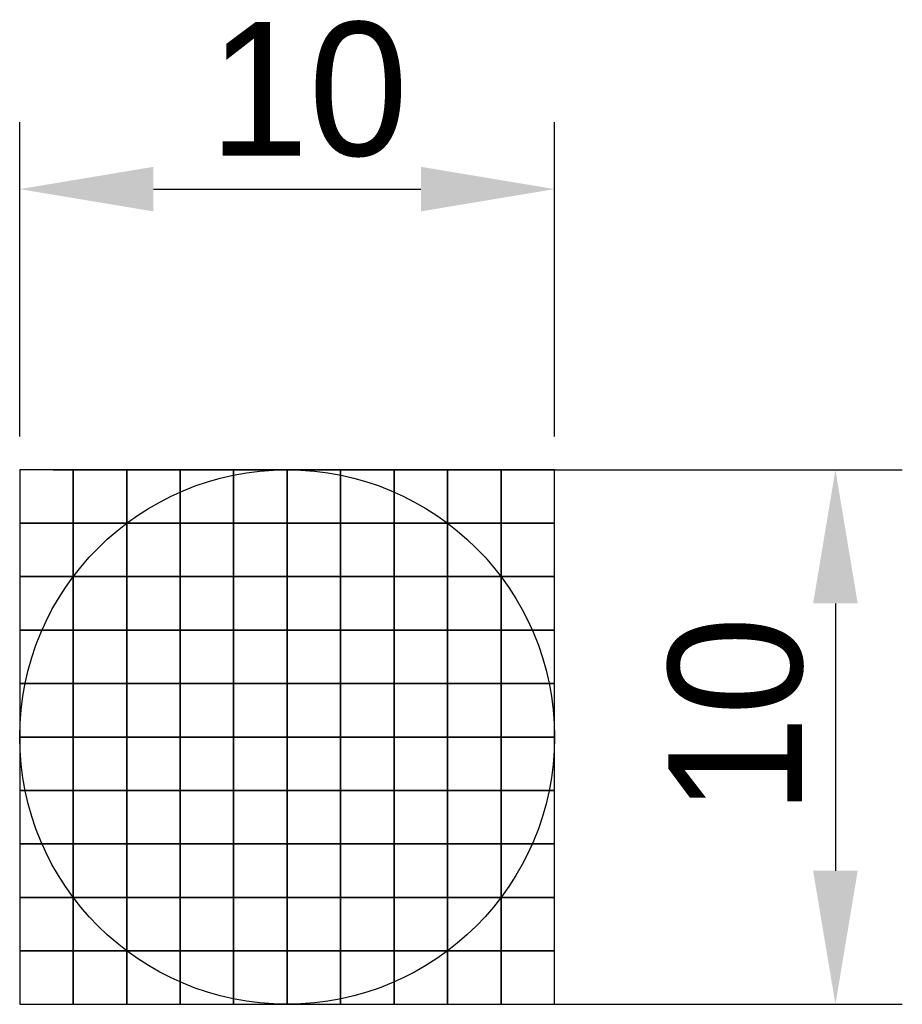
# Model space of a CAD drawing. Extents: x 0 to 16.5, y 0 to 18.4.
import ezdxf

# ---------------------------------------------------------------- set-up
doc = ezdxf.new("R2010")
doc.units = 0
doc.header["$LTSCALE"] = 0.5
doc.layers.get('0').update_dxf_attribs({"linetype": 'CONTINUOUS'})
doc.layers.get('DEFPOINTS').update_dxf_attribs({"linetype": 'CONTINUOUS'})

msp = doc.modelspace()

# ---------------------------------------------------------------- linework, layer by layer
at = {"color": 0, "linetype": 'BYBLOCK'}
for p, q in [((0, 10.625), (0, 16.5)), ((10, 10.625), (10, 16.5)), ((2.5, 15.25), (7.5, 15.25)), ((0.625, 10), (16.5, 10)), ((15.25, 7.5), (15.25, 2.5)), ((0.625, 0), (16.5, 0))]:
    msp.add_line(p, q, dxfattribs=at)
for p, q in [((1, 10), (0, 10)), ((0, 10), (0, 9)), ((2, 10), (1, 10)), ((1, 10), (1, 9)), ((1, 9), (1, 10)), ((3, 10), (2, 10)), ((2, 10), (2, 9)), ((2, 9), (2, 10)), ((4, 10), (3, 10)), ((3, 10), (3, 9)), ((3, 9), (3, 10)), ((5, 10), (4, 10)), ((4, 10), (4, 9)), ((4, 9), (4, 10)), ((6, 10), (5, 10)), ((5, 10), (5, 9)), ((5, 9), (5, 10)), ((7, 10), (6, 10)), ((6, 10), (6, 9)), ((6, 9), (6, 10)), ((8, 10), (7, 10)), ((7, 10), (7, 9)), ((7, 9), (7, 10)), ((9, 10), (8, 10)), ((8, 10), (8, 9)), ((8, 9), (8, 10)), ((10, 10), (9, 10)), ((9, 10), (9, 9)), ((9, 9), (9, 10)), ((10, 9), (10, 10)), ((0, 9), (1, 9)), ((1, 9), (0, 9)), ((0, 9), (0, 8)), ((1, 9), (2, 9)), ((1, 8), (1, 9)), ((2, 9), (1, 9)), ((1, 9), (1, 8)), ((2, 9), (3, 9)), ((3, 9), (2, 9)), ((2, 9), (2, 8)), ((2, 8), (2, 9)), ((3, 9), (4, 9)), ((4, 9), (3, 9)), ((3, 9), (3, 8)), ((3, 8), (3, 9)), ((4, 9), (5, 9)), ((5, 9), (4, 9)), ((4, 9), (4, 8)), ((4, 8), (4, 9)), ((5, 9), (6, 9)), ((5, 8), (5, 9)), ((6, 9), (5, 9)), ((5, 9), (5, 8)), ((6, 9), (7, 9)), ((7, 9), (6, 9)), ((6, 9), (6, 8)), ((6, 8), (6, 9)), ((7, 9), (8, 9)), ((8, 9), (7, 9)), ((7, 9), (7, 8)), ((7, 8), (7, 9)), ((8, 9), (9, 9)), ((9, 9), (8, 9)), ((8, 9), (8, 8)), ((8, 8), (8, 9)), ((9, 9), (10, 9)), ((10, 9), (9, 9)), ((9, 9), (9, 8)), ((9, 8), (9, 9)), ((10, 8), (10, 9)), ((0, 8), (1, 8)), ((1, 8), (0, 8)), ((0, 8), (0, 7)), ((1, 7), (1, 8)), ((1, 8), (2, 8)), ((2, 8), (1, 8)), ((1, 8), (1, 7)), ((2, 8), (3, 8)), ((3, 8), (2, 8)), ((2, 8), (2, 7)), ((2, 7), (2, 8)), ((3, 8), (4, 8)), ((4, 8), (3, 8)), ((3, 8), (3, 7)), ((3, 7), (3, 8)), ((4, 8), (5, 8)), ((5, 8), (4, 8)), ((4, 8), (4, 7)), ((4, 7), (4, 8)), ((5, 7), (5, 8)), ((5, 8), (6, 8)), ((6, 8), (5, 8)), ((5, 8), (5, 7)), ((6, 8), (7, 8)), ((7, 8), (6, 8)), ((6, 8), (6, 7)), ((6, 7), (6, 8)), ((7, 8), (8, 8)), ((8, 8), (7, 8)), ((7, 8), (7, 7)), ((7, 7), (7, 8)), ((8, 8), (9, 8)), ((9, 8), (8, 8)), ((8, 8), (8, 7)), ((8, 7), (8, 8)), ((9, 8), (10, 8)), ((10, 8), (9, 8)), ((9, 8), (9, 7)), ((9, 7), (9, 8)), ((10, 7), (10, 8)), ((0, 7), (1, 7)), ((1, 7), (0, 7)), ((0, 7), (0, 6)), ((1, 6), (1, 7)), ((1, 7), (2, 7)), ((2, 7), (1, 7)), ((1, 7), (1, 6)), ((2, 7), (3, 7)), ((3, 7), (2, 7)), ((2, 7), (2, 6)), ((2, 6), (2, 7)), ((3, 7), (4, 7)), ((4, 7), (3, 7)), ((3, 7), (3, 6)), ((3, 6), (3, 7)), ((4, 7), (5, 7)), ((5, 7), (4, 7)), ((4, 7), (4, 6)), ((4, 6), (4, 7)), ((5, 6), (5, 7)), ((5, 7), (6, 7)), ((6, 7), (5, 7)), ((5, 7), (5, 6)), ((6, 7), (7, 7)), ((7, 7), (6, 7)), ((6, 7), (6, 6)), ((6, 6), (6, 7)), ((7, 7), (8, 7)), ((8, 7), (7, 7)), ((7, 7), (7, 6)), ((7, 6), (7, 7)), ((8, 7), (9, 7)), ((9, 7), (8, 7)), ((8, 7), (8, 6)), ((8, 6), (8, 7)), ((9, 7), (10, 7)), ((10, 7), (9, 7)), ((9, 7), (9, 6)), ((9, 6), (9, 7)), ((10, 6), (10, 7)), ((0, 6), (1, 6)), ((1, 6), (0, 6)), ((0, 6), (0, 5)), ((1, 5), (1, 6)), ((1, 6), (2, 6)), ((2, 6), (1, 6)), ((1, 6), (1, 5)), ((2, 6), (3, 6)), ((3, 6), (2, 6)), ((2, 6), (2, 5)), ((2, 5), (2, 6)), ((3, 6), (4, 6)), ((4, 6), (3, 6)), ((3, 6), (3, 5)), ((3, 5), (3, 6)), ((4, 6), (5, 6)), ((5, 6), (4, 6)), ((4, 6), (4, 5)), ((4, 5), (4, 6)), ((5, 5), (5, 6)), ((5, 6), (6, 6)), ((6, 6), (5, 6)), ((5, 6), (5, 5)), ((6, 6), (7, 6)), ((7, 6), (6, 6)), ((6, 6), (6, 5)), ((6, 5), (6, 6)), ((7, 6), (8, 6)), ((8, 6), (7, 6)), ((7, 6), (7, 5)), ((7, 5), (7, 6)), ((8, 6), (9, 6)), ((9, 6), (8, 6)), ((8, 6), (8, 5)), ((8, 5), (8, 6)), ((9, 6), (10, 6)), ((10, 6), (9, 6)), ((9, 6), (9, 5)), ((9, 5), (9, 6)), ((10, 5), (10, 6)), ((0, 5), (1, 5)), ((1, 5), (0, 5)), ((0, 5), (0, 4)), ((1, 4), (1, 5)), ((1, 5), (2, 5)), ((2, 5), (1, 5)), ((1, 5), (1, 4)), ((2, 5), (3, 5)), ((3, 5), (2, 5)), ((2, 5), (2, 4)), ((2, 4), (2, 5)), ((3, 5), (4, 5)), ((4, 5), (3, 5)), ((3, 5), (3, 4)), ((3, 4), (3, 5)), ((4, 5), (5, 5)), ((5, 5), (4, 5)), ((4, 5), (4, 4)), ((4, 4), (4, 5)), ((5, 4), (5, 5)), ((5, 5), (6, 5)), ((6, 5), (5, 5)), ((5, 5), (5, 4)), ((6, 5), (7, 5)), ((7, 5), (6, 5)), ((6, 5), (6, 4)), ((6, 4), (6, 5)), ((7, 5), (8, 5)), ((8, 5), (7, 5)), ((7, 5), (7, 4)), ((7, 4), (7, 5)), ((8, 5), (9, 5)), ((9, 5), (8, 5)), ((8, 5), (8, 4)), ((8, 4), (8, 5)), ((9, 5), (10, 5)), ((10, 5), (9, 5)), ((9, 5), (9, 4)), ((9, 4), (9, 5)), ((10, 4), (10, 5)), ((1, 4), (0, 4)), ((0, 4), (0, 3)), ((0, 4), (1, 4)), ((2, 4), (1, 4)), ((1, 4), (1, 3)), ((1, 3), (1, 4)), ((1, 4), (2, 4)), ((3, 4), (2, 4)), ((2, 4), (2, 3)), ((2, 3), (2, 4)), ((2, 4), (3, 4)), ((4, 4), (3, 4)), ((3, 4), (3, 3)), ((3, 3), (3, 4)), ((3, 4), (4, 4)), ((4, 4), (5, 4)), ((5, 4), (4, 4)), ((4, 4), (4, 3)), ((4, 3), (4, 4)), ((5, 3), (5, 4)), ((6, 4), (5, 4)), ((5, 4), (5, 3)), ((5, 4), (6, 4)), ((7, 4), (6, 4)), ((6, 4), (6, 3)), ((6, 3), (6, 4)), ((6, 4), (7, 4)), ((8, 4), (7, 4)), ((7, 4), (7, 3)), ((7, 3), (7, 4)), ((7, 4), (8, 4)), ((9, 4), (8, 4)), ((8, 4), (8, 3)), ((8, 3), (8, 4)), ((8, 4), (9, 4)), ((10, 4), (9, 4)), ((9, 4), (9, 3)), ((9, 3), (9, 4)), ((9, 4), (10, 4)), ((10, 3), (10, 4)), ((0, 3), (1, 3)), ((1, 3), (0, 3)), ((0, 3), (0, 2)), ((1, 3), (2, 3)), ((1, 2), (1, 3)), ((2, 3), (1, 3)), ((1, 3), (1, 2)), ((2, 3), (3, 3)), ((3, 3), (2, 3)), ((2, 3), (2, 2)), ((2, 2), (2, 3)), ((3, 3), (4, 3)), ((4, 3), (3, 3)), ((3, 3), (3, 2)), ((3, 2), (3, 3)), ((4, 3), (5, 3)), ((5, 3), (4, 3)), ((4, 3), (4, 2)), ((4, 2), (4, 3)), ((5, 2), (5, 3)), ((5, 3), (6, 3)), ((6, 3), (5, 3)), ((5, 3), (5, 2)), ((6, 3), (7, 3)), ((7, 3), (6, 3)), ((6, 3), (6, 2)), ((6, 2), (6, 3)), ((7, 3), (8, 3)), ((8, 3), (7, 3)), ((7, 3), (7, 2)), ((7, 2), (7, 3)), ((8, 3), (9, 3)), ((9, 3), (8, 3)), ((8, 3), (8, 2)), ((8, 2), (8, 3)), ((9, 3), (10, 3)), ((10, 3), (9, 3)), ((9, 3), (9, 2)), ((9, 2), (9, 3)), ((10, 2), (10, 3)), ((0, 2), (1, 2)), ((1, 2), (0, 2)), ((0, 2), (0, 1)), ((1, 1), (1, 2)), ((1, 2), (2, 2)), ((2, 2), (1, 2)), ((1, 2), (1, 1)), ((2, 2), (3, 2)), ((3, 2), (2, 2)), ((2, 2), (2, 1)), ((2, 1), (2, 2)), ((3, 2), (4, 2)), ((4, 2), (3, 2)), ((3, 2), (3, 1)), ((3, 1), (3, 2)), ((4, 2), (5, 2)), ((5, 2), (4, 2)), ((4, 2), (4, 1)), ((4, 1), (4, 2)), ((5, 1), (5, 2)), ((5, 2), (6, 2)), ((6, 2), (5, 2)), ((5, 2), (5, 1)), ((6, 2), (7, 2)), ((7, 2), (6, 2)), ((6, 2), (6, 1)), ((6, 1), (6, 2)), ((7, 2), (8, 2)), ((8, 2), (7, 2)), ((7, 2), (7, 1)), ((7, 1), (7, 2)), ((8, 2), (9, 2)), ((9, 2), (8, 2)), ((8, 2), (8, 1)), ((8, 1), (8, 2)), ((9, 2), (10, 2)), ((10, 2), (9, 2)), ((9, 2), (9, 1)), ((9, 1), (9, 2)), ((10, 1), (10, 2)), ((0, 1), (1, 1)), ((1, 1), (0, 1)), ((0, 1), (0, 0)), ((1, 0), (1, 1)), ((1, 1), (2, 1)), ((2, 1), (1, 1)), ((1, 1), (1, 0)), ((2, 1), (3, 1)), ((3, 1), (2, 1)), ((2, 1), (2, 0)), ((2, 0), (2, 1)), ((3, 1), (4, 1)), ((4, 1), (3, 1)), ((3, 1), (3, 0)), ((3, 0), (3, 1)), ((4, 1), (5, 1)), ((5, 1), (4, 1)), ((4, 1), (4, 0)), ((4, 0), (4, 1)), ((5, 0), (5, 1)), ((5, 1), (6, 1)), ((6, 1), (5, 1)), ((5, 1), (5, 0)), ((6, 1), (7, 1)), ((7, 1), (6, 1)), ((6, 1), (6, 0)), ((6, 0), (6, 1)), ((7, 1), (8, 1)), ((8, 1), (7, 1)), ((7, 1), (7, 0)), ((7, 0), (7, 1)), ((8, 1), (9, 1)), ((9, 1), (8, 1)), ((8, 1), (8, 0)), ((8, 0), (8, 1)), ((9, 1), (10, 1)), ((10, 1), (9, 1)), ((9, 1), (9, 0)), ((9, 0), (9, 1)), ((10, 0), (10, 1)), ((0, 0), (1, 0)), ((1, 0), (2, 0)), ((2, 0), (3, 0)), ((3, 0), (4, 0)), ((4, 0), (5, 0)), ((5, 0), (6, 0)), ((6, 0), (7, 0)), ((7, 0), (8, 0)), ((8, 0), (9, 0)), ((9, 0), (10, 0))]:
    msp.add_line(p, q)
msp.add_circle((5, 5), 5)
for points in [[(2.5, 15.667), (2.5, 14.833), (0, 15.25)], [(7.5, 15.667), (7.5, 14.833), (10, 15.25)], [(14.833, 7.5), (15.667, 7.5), (15.25, 10)], [(14.833, 2.5), (15.667, 2.5), (15.25, 0)]]:
    msp.add_solid(points, dxfattribs=at)
at = {"layer": 'DEFPOINTS', "color": 0, "linetype": 'BYBLOCK'}
for p in [(10, 15.25), (0, 10), (0, 10), (10, 10), (0, 0), (15.25, 0)]:
    msp.add_point(p, dxfattribs=at)

# ---------------------------------------------------------------- texts
at = {"color": 0}
msp.add_text('10', height=2.5, dxfattribs=at).set_placement((3.542, 15.875))
msp.add_text('10', height=2.5, rotation=90, dxfattribs=at).set_placement((14.625, 3.542))

doc.saveas('drawing.dxf')
